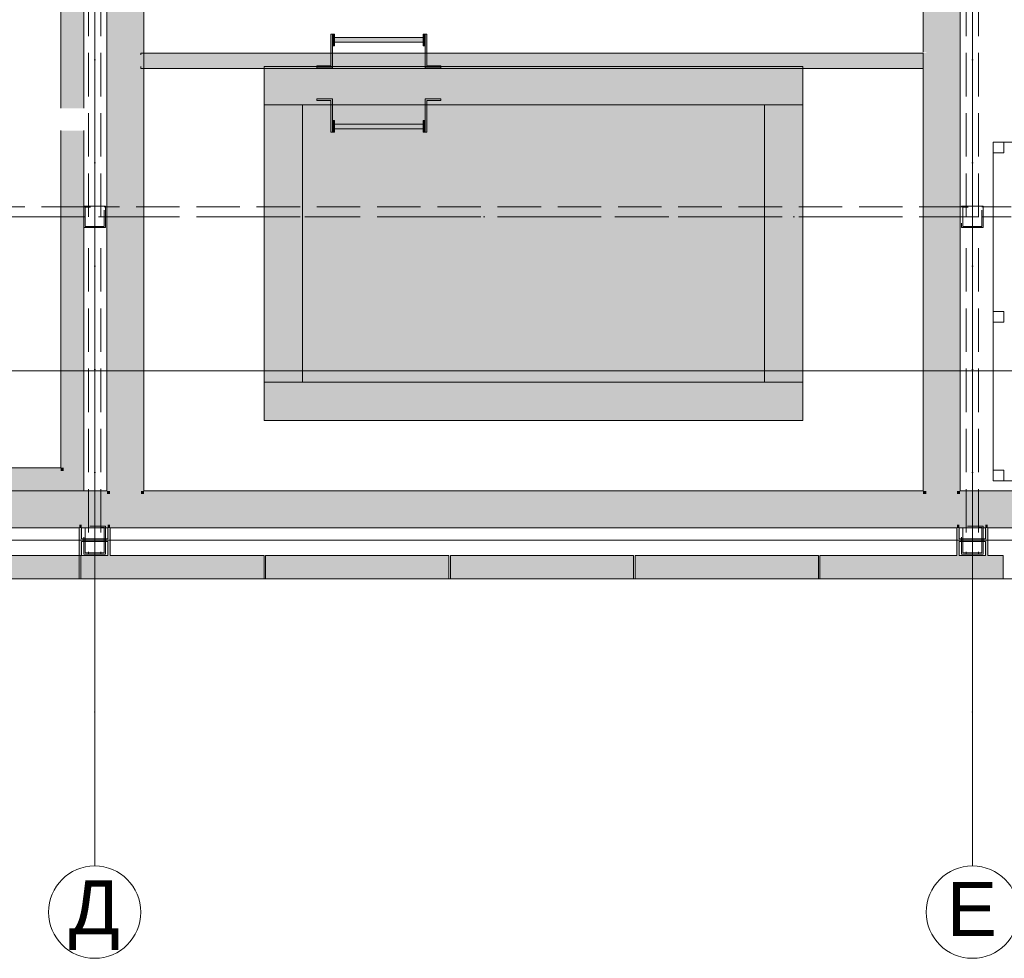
# Model space of a CAD drawing. Header units: millimetres. Extents: x -14761 to 157739, y -22400 to 107990.
# Tile 7 of 256: x 10309 to 16704, y 14184 to 20280. Entities that reach past the tile are written whole.
import ezdxf

# ---------------------------------------------------------------- set-up
doc = ezdxf.new("R2010")
doc.units = ezdxf.units.MM
doc.header["$MEASUREMENT"] = 0
for name, pattern in [('Невидимая', [391.222223, 282.222223, -109]), ('Штриховая', [564.444447, 282.222223, -282.222223]), ('Штрихпунктирная', [670.277762, 352.777767, -176.388884, 0, -141.111112])]:
    doc.linetypes.add(name, pattern=pattern)
for name, color, linetype in [('Интерьер - Мебель', 7, 'Continuous'), ('Интерьер - Оборудование', 7, 'Continuous'), ('Конструктив - стены бассейнов жб нов', 7, 'Continuous'), ('УЛИЦА_Б15_наклонный прогон', 7, 'Continuous'), ('УЛИЦА_Б6', 7, 'Continuous'), ('УЛИЦА_ЗОНЫ', 7, 'Continuous'), ('УЛИЦА_Конструктив бани', 7, 'Continuous'), ('УЛИЦА_Купель бани', 7, 'Continuous'), ('УЛИЦА_Стены бани', 7, 'Continuous'), ('УЛИЦА_Стойки стропильные', 7, 'Continuous'), ('УЛИЦА_Сэндвич-панели бани', 7, 'Continuous'), ('Элемент Модели - Оси', 7, 'Continuous'), ('Элемент модели - Оси Улица Бани', 7, 'Continuous')]:
    doc.layers.add(name, color=color, linetype=linetype)
doc.styles.add('СГЕНЕРИР_СТИЛЬ_1', font='txt')

msp = doc.modelspace()

# ---------------------------------------------------------------- hatches: boundary and pattern name
at = {"layer": 'Интерьер - Оборудование', "linetype": 'Continuous', "lineweight": 0, "true_color": 0xffffff}
for points in [[(12240.2, 19968.4), (12341.8, 19968.4), (12341.8, 20186.5), (12329.1, 20186.5), (12329.1, 19981.1), (12240.2, 19981.1)], [(12341.8, 20186.5), (12341.8, 20110.3), (12354.5, 20110.3), (12354.5, 20186.5)], [(12929.1, 20163.4), (12354.5, 20163.4), (12354.5, 20133.4), (12929.1, 20133.4)], [(12941.8, 20110.3), (12941.8, 20186.5), (12929.1, 20186.5), (12929.1, 20110.3)], [(12941.8, 19968.4), (13043.4, 19968.4), (13043.4, 19981.1), (12954.5, 19981.1), (12954.5, 20186.5), (12941.8, 20186.5)], [(12240.2, 19766.9), (12240.2, 19754.2), (12329.1, 19754.2), (12329.1, 19548.8), (12341.8, 19548.8), (12341.8, 19766.9)], [(12941.8, 19766.9), (12941.8, 19548.8), (12954.5, 19548.8), (12954.5, 19754.2), (13043.4, 19754.2), (13043.4, 19766.9)], [(12341.8, 19548.8), (12354.5, 19548.8), (12354.5, 19625), (12341.8, 19625)], [(12929.1, 19571.9), (12929.1, 19601.9), (12354.5, 19601.9), (12354.5, 19571.9)], [(12941.8, 19625), (12929.1, 19625), (12929.1, 19548.8), (12941.8, 19548.8)]]:
    msp.add_hatch(color=7, dxfattribs=at).paths.add_polyline_path(points)
at = {"layer": 'Конструктив - стены бассейнов жб нов', "linetype": 'Continuous', "lineweight": 0, "true_color": 0x000000}
for points in [[(16176.4, 20063.5), (11096.4, 20063.5), (11096.4, 20051), (16176.4, 20051)], [(11096.4, 19976), (16176.4, 19976), (16176.4, 20051), (11096.4, 20051)], [(11096.4, 19963.5), (16176.4, 19963.5), (16176.4, 19976), (11096.4, 19976)], [(15396.4, 19976), (11896.4, 19976), (11896.4, 19726), (15396.4, 19726)], [(12146.4, 17926.1), (12146.4, 19726), (11896.4, 19726), (11896.4, 17926.1)], [(15396.4, 17926.1), (15396.4, 19726), (15146.4, 19726), (15146.4, 17926.1)], [(11896.4, 17676.1), (15396.4, 17676.1), (15396.4, 17926.1), (11896.4, 17926.1)]]:
    msp.add_hatch(color=18, dxfattribs=at).paths.add_polyline_path(points)
at = {"layer": 'УЛИЦА_Конструктив бани', "linetype": 'Continuous', "lineweight": 0, "true_color": 0x424b4b}
for points in [[(10696.4, 16999.5), (10696.4, 16979.5), (10711.4, 16979.5), (10711.4, 16999.5)], [(10696.4, 16799.5), (10706.2, 16799.5), (10711.4, 16799.5), (10711.4, 16891.9), (10881.4, 16891.9), (10881.4, 16799.5), (10896.4, 16799.5), (10896.4, 16979.5), (10881.4, 16979.5), (10881.4, 16907.2), (10711.4, 16907.2), (10711.4, 16979.5), (10696.4, 16979.5)], [(10881.4, 16979.5), (10896.4, 16979.5), (10896.4, 16999.5), (10881.4, 16999.5)], [(16396.4, 16979.5), (16411.4, 16979.5), (16411.4, 16999.5), (16396.4, 16999.5)], [(16396.4, 16799.5), (16411.4, 16799.5), (16411.4, 16891.9), (16581.4, 16891.9), (16581.4, 16799.5), (16596.4, 16799.5), (16596.4, 16979.5), (16581.4, 16979.5), (16581.4, 16907.2), (16411.4, 16907.2), (16411.4, 16979.5), (16396.4, 16979.5)], [(16581.4, 16999.5), (16581.4, 16979.5), (16596.4, 16979.5), (16596.4, 16999.5)]]:
    msp.add_hatch(color=139, dxfattribs=at).paths.add_polyline_path(points)
at = {"layer": 'УЛИЦА_Купель бани', "linetype": 'Continuous', "lineweight": 5, "true_color": 0xcccccc}
msp.add_hatch(color=254, dxfattribs=at).paths.add_polyline_path([(11896.4, 19976), (11896.4, 17676.1), (15396.4, 17676.1), (15396.4, 19976)])
at = {"layer": 'УЛИЦА_Стены бани', "linetype": 'Continuous', "lineweight": 0, "true_color": 0x000000}
for points in [[(10896.4, 24979.5), (10896.4, 17219.5), (11096.4, 17219.5), (11096.4, 24979.5)], [(11116.4, 17219.5), (11116.4, 24979.5), (11096.4, 24979.5), (11096.4, 17219.5)], [(16176.4, 20068.5), (16196.4, 20068.5), (16196.4, 23450), (16176.4, 23450)], [(16196.4, 23450), (16196.4, 17219.5), (16396.4, 17219.5), (16396.4, 23450), (16291.4, 23450)], [(10876.4, 17219.5), (10896.4, 17219.5), (10896.4, 20999.5), (10881.4, 20999.5), (10881.4, 21091.9), (10876.4, 21091.9)], [(16396.4, 17219.5), (16416.4, 17219.5), (16416.4, 21091.9), (16411.4, 21091.9), (16411.4, 20999.5), (16396.4, 20999.5)], [(16176.4, 20063.5), (16176.4, 17219.5), (16196.4, 17219.5), (16196.4, 20063.5)], [(10876.4, 17219.5), (-583.6, 17219.5), (-583.6, 17199.5), (10876.4, 17199.5)], [(10896.4, 17219.5), (10876.4, 17219.5), (10876.4, 17199.5), (10896.4, 17199.5)], [(11096.4, 17219.5), (10896.4, 17219.5), (10896.4, 17199.5), (11096.4, 17199.5)], [(11116.4, 17219.5), (11096.4, 17219.5), (11096.4, 17199.5), (11116.4, 17199.5)], [(16176.4, 17219.5), (11116.4, 17219.5), (11116.4, 17199.5), (16176.4, 17199.5)], [(16196.4, 17219.5), (16176.4, 17219.5), (16176.4, 17199.5), (16196.4, 17199.5)], [(16396.4, 17219.5), (16196.4, 17219.5), (16196.4, 17199.5), (16396.4, 17199.5)], [(16416.4, 17219.5), (16396.4, 17219.5), (16396.4, 17199.5), (16416.4, 17199.5)], [(21976.4, 17219.5), (16416.4, 17219.5), (16416.4, 17199.5), (21976.4, 17199.5)], [(10896.4, 17199.5), (-603.6, 17199.5), (-603.6, 16999.5), (10896.4, 16999.5)], [(11096.4, 17199.5), (10896.4, 17199.5), (10896.4, 16999.5), (11096.4, 16999.5)], [(16196.4, 17199.5), (11096.4, 17199.5), (11096.4, 16999.5), (16196.4, 16999.5)], [(16396.4, 17199.5), (16196.4, 17199.5), (16196.4, 16999.5), (16396.4, 16999.5)], [(21996.4, 17199.5), (16396.4, 17199.5), (16396.4, 16999.5), (21996.4, 16999.5)], [(5196.4, 16999.5), (5196.4, 16979.5), (10696.4, 16979.5), (10696.4, 16999.5)], [(10881.4, 16999.5), (10711.4, 16999.5), (10711.4, 16979.5), (10881.4, 16979.5)], [(16396.4, 16999.5), (10896.4, 16999.5), (10896.4, 16979.5), (16396.4, 16979.5)], [(16581.4, 16999.5), (16411.4, 16999.5), (16411.4, 16979.5), (16581.4, 16979.5)], [(16596.4, 16999.5), (16596.4, 16979.5), (21796.4, 16979.5), (21796.4, 16999.5)]]:
    msp.add_hatch(color=18, dxfattribs=at).paths.add_polyline_path(points)
at = {"layer": 'УЛИЦА_Сэндвич-панели бани', "linetype": 'Continuous', "lineweight": 0, "true_color": 0x000000}
for points in [[(10575.9, 25529.5), (10575.9, 19704.5), (10595.9, 19704.5), (10595.9, 25529.5)], [(10595.9, 19704.5), (10725.9, 19704.5), (10725.9, 21091.9), (10711.4, 21091.9), (10711.4, 20999.5), (10696.4, 20999.5), (10696.4, 21199.5), (10711.4, 21199.5), (10711.4, 21107.2), (10725.9, 21107.2), (10725.9, 25291.9), (10711.4, 25291.9), (10711.4, 25199.6), (10696.4, 25199.6), (10696.4, 25399.5), (10595.9, 25399.5)], [(10595.9, 17369.5), (10595.9, 19559.5), (10575.9, 19559.5), (10575.9, 17369.5)], [(10725.9, 19559.5), (10595.9, 19559.5), (10595.9, 17349.5), (10725.9, 17349.5)], [(10575.9, 17369.5), (5209.4, 17369.5), (5209.4, 17349.5), (10575.9, 17349.5)], [(10595.9, 17349.5), (5209.4, 17349.5), (5209.4, 17219.5), (10595.9, 17219.5)], [(10595.9, 17369.5), (10575.9, 17369.5), (10595.9, 17349.5)], [(10575.9, 17369.5), (10575.9, 17349.5), (10595.9, 17349.5)], [(10725.9, 17349.5), (10595.9, 17349.5), (10725.9, 17219.5)], [(10595.9, 17349.5), (10595.9, 17219.5), (10725.9, 17219.5)], [(10696.2, 16799.5), (9506.2, 16799.5), (9506.2, 16669.5), (10696.2, 16669.5)], [(11896.2, 16799.5), (10706.2, 16799.5), (10706.2, 16669.5), (11896.2, 16669.5)], [(13096.2, 16799.5), (11906.2, 16799.5), (11906.2, 16669.5), (13096.2, 16669.5)], [(14296.2, 16799.5), (13106.2, 16799.5), (13106.2, 16669.5), (14296.2, 16669.5)], [(15496.2, 16799.5), (14306.2, 16799.5), (14306.2, 16669.5), (15496.2, 16669.5)], [(16696.2, 16799.5), (15506.2, 16799.5), (15506.2, 16669.5), (16696.2, 16669.5)], [(9506.2, 16649.5), (10696.2, 16649.5), (10696.2, 16669.5), (9506.2, 16669.5)], [(10706.2, 16649.5), (11896.2, 16649.5), (11896.2, 16669.5), (10706.2, 16669.5)], [(11906.2, 16649.5), (13096.2, 16649.5), (13096.2, 16669.5), (11906.2, 16669.5)], [(13106.2, 16649.5), (14296.2, 16649.5), (14296.2, 16669.5), (13106.2, 16669.5)], [(14306.2, 16649.5), (15496.2, 16649.5), (15496.2, 16669.5), (14306.2, 16669.5)], [(15506.2, 16649.5), (16696.2, 16649.5), (16696.2, 16669.5), (15506.2, 16669.5)]]:
    msp.add_hatch(color=18, dxfattribs=at).paths.add_polyline_path(points)

# ---------------------------------------------------------------- linework, layer by layer
at = {"color": 7, "linetype": 'Continuous', "lineweight": 15, "flags": 128}
msp.add_lwpolyline([(-9853.8, 25549.5), (-9853.8, 16649.5), (32946.4, 16649.5), (32946.4, 23149.5), (28145.4, 23149.5), (28145.4, 25549.5)], close=True, dxfattribs=at)
at = {"layer": 'Интерьер - Мебель', "color": 7, "linetype": 'Continuous', "lineweight": 15}
for points in [[(16631.4, 17284.5), (18031.4, 17284.5), (18031.4, 19484.5), (16631.4, 19484.5)], [(16631.4, 19484.5), (16701.4, 19484.5), (16701.4, 19414.5), (16631.4, 19414.5)], [(16631.4, 18384.5), (16701.4, 18384.5), (16701.4, 18314.5), (16631.4, 18314.5)], [(16631.4, 17354.5), (16701.4, 17354.5), (16701.4, 17284.5), (16631.4, 17284.5)]]:
    msp.add_lwpolyline(points, close=True, dxfattribs=at)
at = {"layer": 'Интерьер - Оборудование', "color": 7, "linetype": 'Continuous', "lineweight": 15, "flags": 128}
for points in [[(12240.2, 19968.4), (12240.2, 19981.1), (12329.1, 19981.1), (12329.1, 20186.5), (12341.8, 20186.5), (12341.8, 19968.4)], [(12341.8, 20186.5), (12354.5, 20186.5), (12354.5, 20110.3), (12341.8, 20110.3)], [(12929.1, 20163.4), (12929.1, 20133.4), (12354.5, 20133.4), (12354.5, 20163.4)], [(12941.8, 20110.3), (12929.1, 20110.3), (12929.1, 20186.5), (12941.8, 20186.5)], [(12941.8, 19968.4), (12941.8, 20186.5), (12954.5, 20186.5), (12954.5, 19981.1), (13043.4, 19981.1), (13043.4, 19968.4)], [(12240.2, 19766.9), (12240.2, 19754.2), (12329.1, 19754.2), (12329.1, 19548.8), (12341.8, 19548.8), (12341.8, 19766.9)], [(12941.8, 19766.9), (12941.8, 19548.8), (12954.5, 19548.8), (12954.5, 19754.2), (13043.4, 19754.2), (13043.4, 19766.9)], [(12341.8, 19548.8), (12354.5, 19548.8), (12354.5, 19625), (12341.8, 19625)], [(12929.1, 19571.9), (12929.1, 19601.9), (12354.5, 19601.9), (12354.5, 19571.9)], [(12941.8, 19625), (12929.1, 19625), (12929.1, 19548.8), (12941.8, 19548.8)]]:
    msp.add_lwpolyline(points, close=True, dxfattribs=at)
at = {"layer": 'Конструктив - стены бассейнов жб нов', "color": 7, "linetype": 'Continuous', "lineweight": 15, "flags": 128}
for points in [[(16176.4, 20063.5), (11096.4, 20063.5)], [(11096.4, 20051), (11096.4, 20063.5)], [(16176.4, 20051), (16176.4, 20063.5)], [(11096.4, 19963.5), (11096.4, 19976)], [(11096.4, 19963.5), (16176.4, 19963.5)], [(15396.4, 19976), (11896.4, 19976)], [(16176.4, 19963.5), (16176.4, 19976)], [(11896.4, 19726), (15396.4, 19726)], [(12146.4, 19726), (11896.4, 19726)], [(11896.4, 19726), (11896.4, 17926.1)], [(12146.4, 17926.1), (12146.4, 19726)], [(15396.4, 19726), (15146.4, 19726)], [(15146.4, 19726), (15146.4, 17926.1)], [(15396.4, 17926.1), (15396.4, 19726)], [(15396.4, 17926.1), (11896.4, 17926.1)], [(11896.4, 17926.1), (11896.4, 17676.1)], [(11896.4, 17926.1), (12146.4, 17926.1)], [(15146.4, 17926.1), (15396.4, 17926.1)], [(15396.4, 17676.1), (15396.4, 17926.1)], [(11896.4, 17676.1), (15396.4, 17676.1)]]:
    msp.add_lwpolyline(points, dxfattribs=at)
at = {"layer": 'УЛИЦА_Б15_наклонный прогон', "color": 7, "linetype": 'Штрихпунктирная', "lineweight": 15}
for p, q in [((10796.4, 16809.5), (10796.4, 25389.6)), ((16496.4, 16809.5), (16496.4, 25389.6))]:
    msp.add_line(p, q, dxfattribs=at)
at = {"layer": 'УЛИЦА_Б15_наклонный прогон', "color": 7, "linetype": 'Невидимая', "lineweight": 15}
for p, q in [((10756.4, 18999.5), (10756.4, 22526.1)), ((10836.4, 18999.5), (10836.4, 22526.1)), ((16456.4, 18999.5), (16456.4, 22526.1)), ((16536.4, 18999.5), (16536.4, 22526.1)), ((10756.4, 16949.3), (10756.4, 18874.2)), ((10836.4, 16949.3), (10836.4, 18874.2)), ((16456.4, 16949.3), (16456.4, 18874.2)), ((16536.4, 16949.3), (16536.4, 18874.2)), ((10756.4, 16809.5), (10756.4, 16824)), ((10836.4, 16809.5), (10836.4, 16824)), ((16456.4, 16809.5), (16456.4, 16824)), ((16536.4, 16809.5), (16536.4, 16824)), ((10836.4, 16809.5), (10756.4, 16809.5)), ((16536.4, 16809.5), (16456.4, 16809.5))]:
    msp.add_line(p, q, dxfattribs=at)
at = {"layer": 'УЛИЦА_Б6', "color": 7, "linetype": 'Невидимая', "lineweight": 15}
for p, q in [((10733.9, 19063.5), (5158.9, 19063.5)), ((10733.9, 19063.5), (5158.9, 19063.5)), ((16433.9, 19063.5), (10858.9, 19063.5)), ((16433.9, 19063.5), (10858.9, 19063.5)), ((21833.9, 19063.5), (16558.9, 19063.5)), ((21833.9, 19063.5), (16558.9, 19063.5)), ((10733.9, 18999.5), (5158.9, 18999.5)), ((10733.9, 18999.5), (5158.9, 18999.5)), ((16433.9, 18999.5), (10858.9, 18999.5)), ((16433.9, 18999.5), (10858.9, 18999.5)), ((21833.9, 18999.5), (16558.9, 18999.5)), ((21833.9, 18999.5), (16558.9, 18999.5))]:
    msp.add_line(p, q, dxfattribs=at)
at = {"layer": 'УЛИЦА_Б6', "color": 7, "linetype": 'Штрихпунктирная', "lineweight": 15}
msp.add_line((32626.4, 18999.5), (-9533.8, 18999.5), dxfattribs=at)
msp.add_line((32626.4, 18999.5), (-9533.8, 18999.5), dxfattribs=at)
at = {"layer": 'УЛИЦА_ЗОНЫ', "color": 7, "linetype": 'Штриховая', "lineweight": 15, "flags": 128}
msp.add_lwpolyline([(5096.4, 17369.5), (10576.4, 17369.5), (10576.4, 19984.5), (10576.4, 20784.5), (10575.9, 20784.5), (10575.9, 25549.5), (5096.4, 25549.5)], close=True, dxfattribs=at)
at = {"layer": 'УЛИЦА_Конструктив бани', "color": 7, "linetype": 'Continuous', "lineweight": 15}
for p, q in [((10796.4, 16979.5), (10796.4, 17079.5)), ((16496.4, 16979.5), (16496.4, 17079.5)), ((10716.4, 16899.5), (10616.4, 16899.5)), ((10876.4, 16899.5), (10976.4, 16899.5)), ((16416.4, 16899.5), (16316.4, 16899.5)), ((16576.4, 16899.5), (16676.4, 16899.5)), ((10796.4, 16819.5), (10796.4, 16719.5)), ((16496.4, 16819.5), (16496.4, 16719.5))]:
    msp.add_line(p, q, dxfattribs=at)
at = {"layer": 'УЛИЦА_Конструктив бани', "color": 7, "linetype": 'Continuous', "lineweight": 15, "flags": 128}
for points in [[(10696.4, 16979.5), (10696.4, 16799.5), (10706.2, 16799.5)], [(10881.4, 16979.5), (10881.4, 16907.2), (10711.4, 16907.2), (10711.4, 16979.5)], [(10896.4, 16799.5), (10896.4, 16979.5)], [(16396.4, 16979.5), (16396.4, 16799.5)], [(16581.4, 16979.5), (16581.4, 16907.2), (16411.4, 16907.2), (16411.4, 16979.5)], [(16596.4, 16799.5), (16596.4, 16979.5)], [(10711.4, 16799.5), (10711.4, 16891.9), (10881.4, 16891.9), (10881.4, 16799.5)], [(16411.4, 16799.5), (16411.4, 16891.9), (16581.4, 16891.9), (16581.4, 16799.5)]]:
    msp.add_lwpolyline(points, dxfattribs=at)
at = {"layer": 'УЛИЦА_Конструктив бани', "color": 7, "linetype": 'Continuous', "lineweight": 15}
for p in [(10796.4, 16899.5), (16496.4, 16899.5)]:
    msp.add_point(p, dxfattribs=at)
at = {"layer": 'УЛИЦА_Купель бани', "color": 7, "linetype": 'Continuous', "lineweight": 15, "flags": 128}
msp.add_lwpolyline([(11896.4, 19976), (11896.4, 17676.1), (15396.4, 17676.1), (15396.4, 19976)], close=True, dxfattribs=at)
at = {"layer": 'УЛИЦА_Стены бани', "color": 7, "linetype": 'Continuous', "lineweight": 15, "flags": 128}
for points in [[(11116.4, 17219.5), (11116.4, 24979.5)], [(16176.4, 23450), (16176.4, 20068.5)], [(10876.4, 21091.9), (10876.4, 17219.5)], [(16416.4, 17219.5), (16416.4, 21091.9)], [(16176.4, 20063.5), (16176.4, 17219.5)], [(10876.4, 17219.5), (-583.6, 17219.5)], [(16176.4, 17219.5), (11116.4, 17219.5)], [(21976.4, 17219.5), (16416.4, 17219.5)], [(5196.4, 16979.5), (10696.4, 16979.5)], [(10711.4, 16979.5), (10881.4, 16979.5)], [(10896.4, 16979.5), (16396.4, 16979.5)], [(16411.4, 16979.5), (16581.4, 16979.5)], [(16596.4, 16979.5), (21796.4, 16979.5)]]:
    msp.add_lwpolyline(points, dxfattribs=at)
at = {"layer": 'УЛИЦА_Стойки стропильные', "color": 7, "linetype": 'Невидимая', "lineweight": 15, "flags": 128}
for points in [[(10866.4, 18929.5), (10866.4, 19069.5), (10726.4, 19069.5), (10726.4, 18929.5)], [(10858.4, 18937.5), (10734.4, 18937.5), (10734.4, 19061.5), (10858.4, 19061.5)], [(16566.4, 18929.5), (16566.4, 19069.5), (16426.4, 19069.5), (16426.4, 18929.5)], [(16558.4, 18937.5), (16434.4, 18937.5), (16434.4, 19061.5), (16558.4, 19061.5)], [(10866.4, 16809.5), (10866.4, 16989.5), (10726.4, 16989.5), (10726.4, 16809.5)], [(10858.4, 16817.5), (10734.4, 16817.5), (10734.4, 16981.5), (10858.4, 16981.5)], [(16566.4, 16809.5), (16566.4, 16989.5), (16426.4, 16989.5), (16426.4, 16809.5)], [(16558.4, 16817.5), (16434.4, 16817.5), (16434.4, 16981.5), (16558.4, 16981.5)]]:
    msp.add_lwpolyline(points, close=True, dxfattribs=at)
at = {"layer": 'УЛИЦА_Сэндвич-панели бани', "color": 7, "linetype": 'Continuous', "lineweight": 15, "flags": 128}
for points in [[(10575.9, 25529.5), (10575.9, 19704.5)], [(10725.9, 19704.5), (10725.9, 21091.9)], [(10575.9, 19559.5), (10575.9, 17369.5)], [(10725.9, 17349.5), (10725.9, 19559.5)], [(10575.9, 17369.5), (5209.4, 17369.5)], [(10725.9, 17219.5), (10725.9, 17349.5)], [(5209.4, 17219.5), (10725.9, 17219.5)], [(10696.2, 16799.5), (9506.2, 16799.5)], [(10696.2, 16669.5), (10696.2, 16799.5)], [(10706.2, 16669.5), (10706.2, 16799.5)], [(10881.4, 16799.5), (10711.4, 16799.5)], [(11896.2, 16799.5), (10896.4, 16799.5)], [(11896.2, 16669.5), (11896.2, 16799.5)], [(13096.2, 16799.5), (11906.2, 16799.5)], [(11906.2, 16669.5), (11906.2, 16799.5)], [(13096.2, 16669.5), (13096.2, 16799.5)], [(14296.2, 16799.5), (13106.2, 16799.5)], [(13106.2, 16669.5), (13106.2, 16799.5)], [(14296.2, 16669.5), (14296.2, 16799.5)], [(15496.2, 16799.5), (14306.2, 16799.5)], [(14306.2, 16669.5), (14306.2, 16799.5)], [(15496.2, 16669.5), (15496.2, 16799.5)], [(16396.4, 16799.5), (15506.2, 16799.5)], [(15506.2, 16669.5), (15506.2, 16799.5)], [(16581.4, 16799.5), (16411.4, 16799.5)], [(16696.2, 16799.5), (16596.4, 16799.5)], [(16696.2, 16669.5), (16696.2, 16799.5)], [(9506.2, 16649.5), (10696.2, 16649.5)], [(10696.2, 16649.5), (10696.2, 16669.5)], [(10706.2, 16649.5), (10706.2, 16669.5)], [(10706.2, 16649.5), (11896.2, 16649.5)], [(11896.2, 16649.5), (11896.2, 16669.5)], [(11906.2, 16649.5), (11906.2, 16669.5)], [(11906.2, 16649.5), (13096.2, 16649.5)], [(13096.2, 16649.5), (13096.2, 16669.5)], [(13106.2, 16649.5), (13106.2, 16669.5)], [(13106.2, 16649.5), (14296.2, 16649.5)], [(14296.2, 16649.5), (14296.2, 16669.5)], [(14306.2, 16649.5), (14306.2, 16669.5)], [(14306.2, 16649.5), (15496.2, 16649.5)], [(15496.2, 16649.5), (15496.2, 16669.5)], [(15506.2, 16649.5), (15506.2, 16669.5)], [(15506.2, 16649.5), (16696.2, 16649.5)], [(16696.2, 16649.5), (16696.2, 16669.5)]]:
    msp.add_lwpolyline(points, dxfattribs=at)
at = {"layer": 'Элемент Модели - Оси', "color": 7, "linetype": 'Continuous', "lineweight": 15}
msp.add_line((-12760.6, 18000), (155650, 18000), dxfattribs=at)
at = {"layer": 'Элемент модели - Оси Улица Бани', "color": 7, "linetype": 'Continuous', "lineweight": 15}
for p, q in [((10796.4, 15783.8), (10796.4, 25720.9)), ((16496.4, 15783.8), (16496.4, 25277.6)), ((29024, 16899.6), (-5171, 16899.6)), ((10796.4, 15783.8), (10796.4, 14783.8)), ((16496.4, 15783.8), (16496.4, 14783.8))]:
    msp.add_line(p, q, dxfattribs=at)
for centre in [(10796.4, 14483.8), (16496.4, 14483.8)]:
    msp.add_circle(centre, 300, dxfattribs=at)
for p in [(10796.4, 15783.8), (10796.4, 15783.8), (16496.4, 15783.8), (16496.4, 15783.8)]:
    msp.add_point(p, dxfattribs=at)

# ---------------------------------------------------------------- texts
at = {"layer": 'Элемент модели - Оси Улица Бани', "color": 30, "lineweight": 5, "true_color": 0xff823e, "char_height": 350, "attachment_point": 6, "style": 'СГЕНЕРИР_СТИЛЬ_1'}
for s, insert in [('\\A1;{\\pqr;\\pt0;\\fArial|b0|i0|c204|p38;Е}', (16656.4, 14503.8)), ('\\A1;{\\pqr;\\pt0;\\fArial|b0|i0|c204|p38;Д}', (10959.6, 14463.7))]:
    msp.add_mtext(s, dxfattribs=dict(at, insert=insert))

doc.saveas('drawing.dxf')
